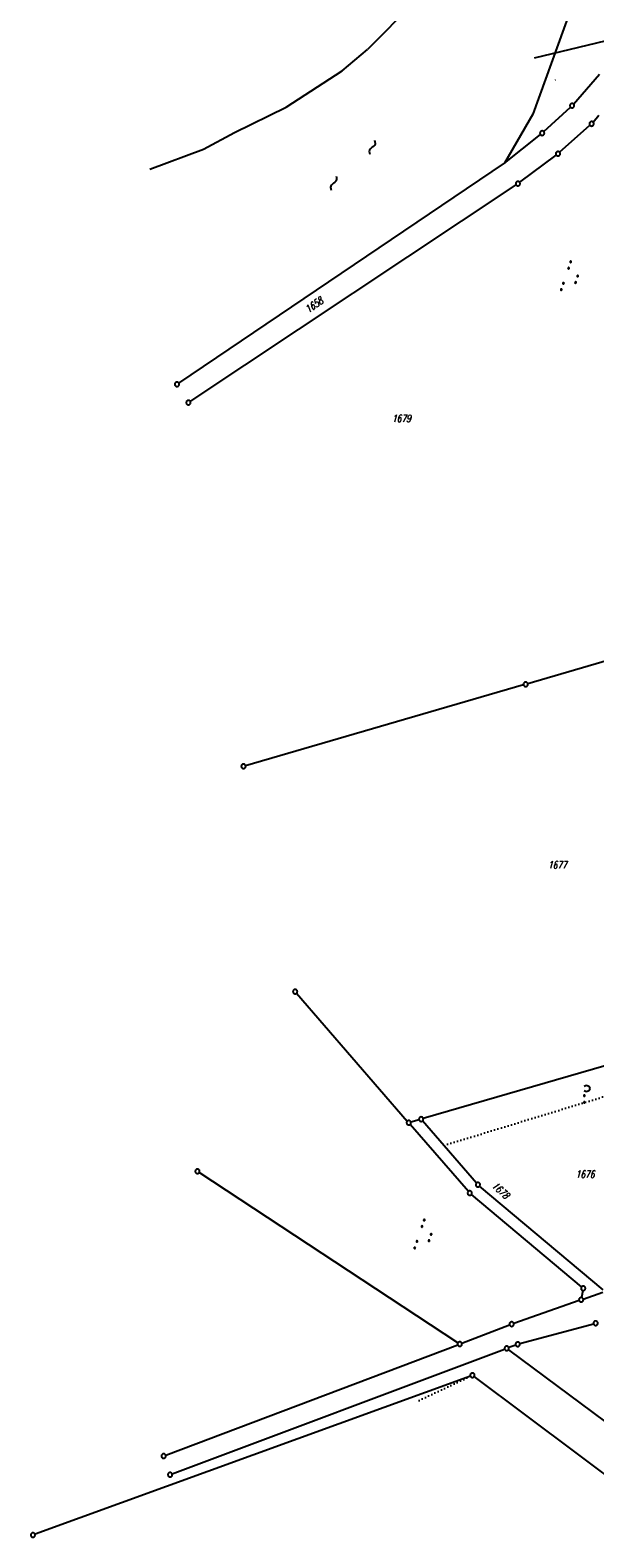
# Model space of a CAD drawing. Extents: x 510526 to 513920, y 467229 to 478797.
# Tile 61 of 256: x 510711 to 510903, y 470617 to 471130. Entities that reach past the tile are written whole.
import ezdxf

# ---------------------------------------------------------------- set-up
doc = ezdxf.new("R2010")
doc.units = 0
doc.header["$LTSCALE"] = 10
doc.header["$MEASUREMENT"] = 0
doc.linetypes.add('LT00', pattern=[0])
doc.linetypes.add('PUNKTX2_STR', pattern=[0.6, 0.1, -0.5])
doc.layers.get('0').update_dxf_attribs({"linetype": 'LT00'})
for name, color, linetype in [('ABWASSERLTG', 24, 'LT00'), ('DFK_FLUR_NR', 250, 'LT00'), ('DFK_GZPKT', 250, 'LT00'), ('DFK_KATASTER', 250, 'LT00'), ('DFK_NUTZUNG', 250, 'LT00'), ('DFK_NUTZUNGSGRENZE', 70, 'PUNKTX2_STR'), ('DFK_TOPO-SYM', 252, 'LT00')]:
    doc.layers.add(name, color=color, linetype=linetype)
doc.styles.get("Standard").update_dxf_attribs({"font": 'romans.shx'})

# ---------------------------------------------------------------- blocks, each defined once
blk = doc.blocks.new('SYMB7231')
at = {"color": 0, "linetype": 'ByBlock'}
for p, q in [((0.109975, -0.002365), (0.105504, -0.031126)), ((0.23, -0.057081), (0.23, -0.082919)), ((0.235, -0.087105), (0.235, -0.052895)), ((0.24, -0.050836), (0.24, -0.089164)), ((0.245, -0.089796), (0.245, -0.050204)), ((0.25, -0.050836), (0.25, -0.089164)), ((0.255, -0.087105), (0.255, -0.052895)), ((0.26, -0.057081), (0.26, -0.082919)), ((0.265, -0.070126), (0.265, -0.069854)), ((0.46, -0.057081), (0.46, -0.082919)), ((0.465, -0.087105), (0.465, -0.052895)), ((0.47, -0.050836), (0.47, -0.089164)), ((0.475, -0.089796), (0.475, -0.050204)), ((0.48, -0.050836), (0.48, -0.089164)), ((0.485, -0.087105), (0.485, -0.052895)), ((0.49, -0.057081), (0.49, -0.082919)), ((0.495, -0.070126), (0.495, -0.069854))]:
    blk.add_line(p, q, dxfattribs=at)
for points in [[(-0.109975, -0.002365), (-0.106745, 0.026562), (-0.096041, 0.053629), (-0.078613, 0.076941), (-0.055681, 0.094866), (-0.028851, 0.106149), (0, 0.11)], [(0, 0.11), (0.028851, 0.106149), (0.055681, 0.094866), (0.078613, 0.076941), (0.096041, 0.053629), (0.106745, 0.026562), (0.109975, -0.002365)], [(-0.075234, -0.080249), (-0.093647, -0.057708), (-0.105504, -0.031126), (-0.109975, -0.002365)], [(0.105504, -0.031126), (0.093647, -0.057708), (0.075234, -0.080249)], [(0.265, -0.07), (0.263019, -0.061322), (0.25747, -0.054363), (0.24945, -0.050501), (0.24055, -0.050501), (0.23253, -0.054363), (0.226981, -0.061322), (0.225, -0.07), (0.226981, -0.078678), (0.23253, -0.085637), (0.24055, -0.089499), (0.24945, -0.089499), (0.25747, -0.085637), (0.263019, -0.078678), (0.265, -0.07)], [(0.495, -0.07), (0.493019, -0.061322), (0.48747, -0.054363), (0.47945, -0.050501), (0.47055, -0.050501), (0.46253, -0.054363), (0.456981, -0.061322), (0.455, -0.07), (0.456981, -0.078678), (0.46253, -0.085637), (0.47055, -0.089499), (0.47945, -0.089499), (0.48747, -0.085637), (0.493019, -0.078678), (0.495, -0.07)]]:
    blk.add_lwpolyline(points, dxfattribs=at)
blk = doc.blocks.new('SYMB7111')
at = {"color": 0, "linetype": 'ByBlock'}
for p, q in [((-0.13, 0.202919), (-0.13, 0.177081)), ((-0.125, 0.172895), (-0.125, 0.207105)), ((-0.12, 0.209164), (-0.12, 0.170836)), ((-0.115, 0.170204), (-0.115, 0.209796)), ((-0.11, 0.209164), (-0.11, 0.170836)), ((-0.105, 0.172895), (-0.105, 0.207105)), ((-0.1, 0.202919), (-0.1, 0.177081)), ((-0.095, 0.189874), (-0.095, 0.190146)), ((0.1, 0.202919), (0.1, 0.177081)), ((0.105, 0.172895), (0.105, 0.207105)), ((0.11, 0.209164), (0.11, 0.170836)), ((0.115, 0.170204), (0.115, 0.209796)), ((0.12, 0.209164), (0.12, 0.170836)), ((0.125, 0.172895), (0.125, 0.207105)), ((0.13, 0.202919), (0.13, 0.177081)), ((0.135, 0.189874), (0.135, 0.190146)), ((-0.515, -0.177081), (-0.515, -0.202919)), ((-0.51, -0.207105), (-0.51, -0.172895)), ((-0.505, -0.170836), (-0.505, -0.209164)), ((-0.5, -0.209796), (-0.5, -0.170204)), ((-0.495, -0.170836), (-0.495, -0.209164)), ((-0.49, -0.207105), (-0.49, -0.172895)), ((-0.485, -0.177081), (-0.485, -0.202919)), ((-0.48, -0.190126), (-0.48, -0.189854)), ((-0.285, -0.177081), (-0.285, -0.202919)), ((-0.28, -0.207105), (-0.28, -0.172895)), ((-0.275, -0.170836), (-0.275, -0.209164)), ((-0.27, -0.209796), (-0.27, -0.170204)), ((-0.265, -0.170836), (-0.265, -0.209164)), ((-0.26, -0.207105), (-0.26, -0.172895)), ((-0.255, -0.177081), (-0.255, -0.202919)), ((-0.25, -0.190126), (-0.25, -0.189854)), ((0.255, -0.177081), (0.255, -0.202919)), ((0.26, -0.207105), (0.26, -0.172895)), ((0.265, -0.170836), (0.265, -0.209164)), ((0.27, -0.209796), (0.27, -0.170204)), ((0.275, -0.170836), (0.275, -0.209164)), ((0.28, -0.207105), (0.28, -0.172895)), ((0.285, -0.177081), (0.285, -0.202919)), ((0.29, -0.190126), (0.29, -0.189854)), ((0.485, -0.177081), (0.485, -0.202919)), ((0.49, -0.207105), (0.49, -0.172895)), ((0.495, -0.170836), (0.495, -0.209164)), ((0.5, -0.209796), (0.5, -0.170204)), ((0.505, -0.170836), (0.505, -0.209164)), ((0.51, -0.207105), (0.51, -0.172895)), ((0.515, -0.177081), (0.515, -0.202919)), ((0.52, -0.190126), (0.52, -0.189854))]:
    blk.add_line(p, q, dxfattribs=at)
for points in [[(-0.095, 0.19), (-0.096981, 0.198678), (-0.10253, 0.205637), (-0.11055, 0.209499), (-0.11945, 0.209499), (-0.12747, 0.205637), (-0.133019, 0.198678), (-0.135, 0.19), (-0.133019, 0.181322), (-0.12747, 0.174363), (-0.11945, 0.170501), (-0.11055, 0.170501), (-0.10253, 0.174363), (-0.096981, 0.181322), (-0.095, 0.19)], [(0.135, 0.19), (0.133019, 0.198678), (0.12747, 0.205637), (0.11945, 0.209499), (0.11055, 0.209499), (0.10253, 0.205637), (0.096981, 0.198678), (0.095, 0.19), (0.096981, 0.181322), (0.10253, 0.174363), (0.11055, 0.170501), (0.11945, 0.170501), (0.12747, 0.174363), (0.133019, 0.181322), (0.135, 0.19)], [(-0.48, -0.19), (-0.481981, -0.181322), (-0.48753, -0.174363), (-0.49555, -0.170501), (-0.50445, -0.170501), (-0.51247, -0.174363), (-0.518019, -0.181322), (-0.52, -0.19), (-0.518019, -0.198678), (-0.51247, -0.205637), (-0.50445, -0.209499), (-0.49555, -0.209499), (-0.48753, -0.205637), (-0.481981, -0.198678), (-0.48, -0.19)], [(-0.25, -0.19), (-0.251981, -0.181322), (-0.25753, -0.174363), (-0.26555, -0.170501), (-0.27445, -0.170501), (-0.28247, -0.174363), (-0.288019, -0.181322), (-0.29, -0.19), (-0.288019, -0.198678), (-0.28247, -0.205637), (-0.27445, -0.209499), (-0.26555, -0.209499), (-0.25753, -0.205637), (-0.251981, -0.198678), (-0.25, -0.19)], [(0.29, -0.19), (0.288019, -0.181322), (0.28247, -0.174363), (0.27445, -0.170501), (0.26555, -0.170501), (0.25753, -0.174363), (0.251981, -0.181322), (0.25, -0.19), (0.251981, -0.198678), (0.25753, -0.205637), (0.26555, -0.209499), (0.27445, -0.209499), (0.28247, -0.205637), (0.288019, -0.198678), (0.29, -0.19)], [(0.52, -0.19), (0.518019, -0.181322), (0.51247, -0.174363), (0.50445, -0.170501), (0.49555, -0.170501), (0.48753, -0.174363), (0.481981, -0.181322), (0.48, -0.19), (0.481981, -0.198678), (0.48753, -0.205637), (0.49555, -0.209499), (0.50445, -0.209499), (0.51247, -0.205637), (0.518019, -0.198678), (0.52, -0.19)]]:
    blk.add_lwpolyline(points, dxfattribs=at)
blk = doc.blocks.new('SYMB7251')
at = {"color": 0, "linetype": 'ByBlock'}
for points in [[(-0.25, 0), (-0.208333, 0.028889), (-0.166667, 0.051111), (-0.125, 0.06), (-0.083333, 0.051111), (-0.041667, 0.028889), (0, 0)], [(0, 0), (0.041667, -0.028889), (0.083333, -0.051111), (0.125, -0.06), (0.166667, -0.051111), (0.208333, -0.028889), (0.25, 0)]]:
    blk.add_lwpolyline(points, dxfattribs=at)
blk = doc.blocks.new('SYMB7301')
at = {"color": 0, "linetype": 'ByBlock'}
for p, q in [((-0.128693, 0), (0, 0.128693)), ((0, -0.128693), (-0.128693, 0)), ((0, 0.128693), (0.128693, 0)), ((0.128693, 0), (0, -0.128693)), ((0.000059, -0.009738), (0.000059, 0.009897)), ((-0.00901, -0.004339), (-0.002225, -0.009749))]:
    blk.add_line(p, q, dxfattribs=at)
for points in [[(-0.002225, 0.009749), (-0.00901, 0.004339), (-0.00901, -0.004339)], [(0.01, 0), (0.006235, 0.007818), (-0.002225, 0.009749)], [(-0.002225, -0.009749), (0.006235, -0.007818), (0.01, 0)]]:
    blk.add_lwpolyline(points, dxfattribs=at)
blk = doc.blocks.new('SYMB7010')
at = {"color": 0, "linetype": 'ByBlock'}
for points in [[(-0.031408, 0.499213), (-0.093728, 0.49134), (-0.15457, 0.475719), (-0.212975, 0.452595), (-0.268021, 0.422333), (-0.31884, 0.385411), (-0.36463, 0.342411), (-0.40467, 0.29401), (-0.438329, 0.240973), (-0.465074, 0.184136), (-0.484486, 0.124395), (-0.496256, 0.062692), (-0.5002, 0)], [(-0.5002, 0), (-0.496256, -0.062692), (-0.484486, -0.124395), (-0.465075, -0.184136), (-0.438329, -0.240973), (-0.404671, -0.29401), (-0.36463, -0.342411), (-0.31884, -0.385411), (-0.268021, -0.422333), (-0.212975, -0.452595), (-0.154571, -0.475719), (-0.093728, -0.49134), (-0.031408, -0.499213), (0.031408, -0.499213)], [(0.5002, 0), (0.496256, 0.062692), (0.484485, 0.124395), (0.465074, 0.184136), (0.438329, 0.240973), (0.40467, 0.29401), (0.36463, 0.342411), (0.31884, 0.385411), (0.268021, 0.422333), (0.212975, 0.452595), (0.15457, 0.475719), (0.093728, 0.49134), (0.031408, 0.499213), (-0.031408, 0.499213)], [(0.031408, -0.499213), (0.093728, -0.491341), (0.15457, -0.475719), (0.212975, -0.452595), (0.268021, -0.422333), (0.31884, -0.385411), (0.36463, -0.342411), (0.404671, -0.294011), (0.438329, -0.240974), (0.465075, -0.184136), (0.484486, -0.124395), (0.496256, -0.062692), (0.500201, 0)]]:
    blk.add_lwpolyline(points, dxfattribs=at)

msp = doc.modelspace()

# ---------------------------------------------------------------- linework, layer by layer
at = {"layer": 'ABWASSERLTG', "linetype": 'Continuous', "flags": 128}
msp.add_lwpolyline([(510882.14, 471120.22), (510918.42, 471128.98), (510978.09, 471145.36), (511041.98, 471162.9), (511096.95, 471177.99), (511154.21, 471193.71), (511214.84, 471210.36), (511245.64, 471218.81)], dxfattribs=at)
at = {"layer": 'DFK_KATASTER'}
for p, q in [((510841.26, 471139), (510825.3, 471123.04)), ((510894.53, 471136.75), (510881.64, 471100.99)), ((510816.68, 471115.75), (510825.3, 471123.04)), ((510797.65, 471103.38), (510816.68, 471115.75)), ((510895.43, 471104.5), (510904.26, 471114.65)), ((510780.06, 471094.78), (510797.65, 471103.38)), ((510885.31, 471095.09), (510894.39, 471103.42)), ((510881.64, 471100.99), (510871.97, 471084.32)), ((510890.71, 471088.06), (510901.03, 471097.26)), ((510902.07, 471098.33), (510904.06, 471100.68)), ((510769.54, 471089.09), (510780.06, 471094.78)), ((510871.97, 471084.32), (510884.18, 471094.11)), ((510751.22, 471082.33), (510769.54, 471089.09)), ((510877.12, 471077.85), (510889.55, 471087.11)), ((510761.12, 471009.53), (510871.97, 471084.32)), ((510765, 471003.3), (510875.9, 471076.98)), ((510974.46, 470934.68), (510879.86, 470907.2)), ((510878.42, 470906.78), (510783.85, 470879.31)), ((510801.2, 470801.84), (510838.88, 470758.36)), ((510955.3, 470791.45), (510844.3, 470759.22)), ((510842.86, 470758.8), (510840.09, 470758)), ((510862.42, 470737.27), (510844.07, 470758.44)), ((510859.64, 470734.42), (510839.86, 470757.22)), ((510856.1, 470682.89), (510768.09, 470740.85)), ((510898.18, 470701.92), (510860.7, 470733.37)), ((510905.55, 470700.87), (510863.48, 470736.22)), ((510897.33, 470697.3), (510875.1, 470689.5)), ((510898.62, 470700.7), (510898.17, 470698.29)), ((510898.75, 470697.8), (510905.41, 470700.14)), ((510857.43, 470682.75), (510873.69, 470688.98)), ((510877.17, 470682.61), (510902.24, 470689.37)), ((510756.65, 470644.62), (510856.03, 470682.21)), ((510758.85, 470638.26), (510872, 470680.74)), ((510875.75, 470682.15), (510873.4, 470681.26)), ((510873.3, 470680.55), (510938.97, 470631.53)), ((510860.32, 470671.6), (510712.19, 470617.73)), ((510919.96, 470627.67), (510861.62, 470671.41))]:
    msp.add_line(p, q, dxfattribs=at)
at = {"layer": 'DFK_NUTZUNGSGRENZE', "ltscale": 0.2}
for p, q in [((510950.07, 470780.21), (510851.29, 470750.09)), ((510842.87, 470663.29), (510860.34, 470671.54))]:
    msp.add_line(p, q, dxfattribs=at)

# ---------------------------------------------------------------- block references
at = {"layer": 'DFK_GZPKT', "xscale": 1.499999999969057, "yscale": 1.5, "zscale": 1.5, "rotation": 251.2881100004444}
for p in [(510894.94, 471103.93), (510901.59, 471097.76), (510884.76, 471094.58), (510890.15, 471087.56), (510876.52, 471077.4), (510760.5, 471009.11), (510764.38, 471002.88), (510879.14, 470906.99), (510783.13, 470879.1), (510800.71, 470802.41), (510839.37, 470757.79), (510843.58, 470759.01), (510767.46, 470741.26), (510862.91, 470736.7), (510860.13, 470733.85), (510898.75, 470701.44), (510898.04, 470697.55), (510874.39, 470689.25), (510902.96, 470689.57), (510856.73, 470682.48), (510872.7, 470681), (510876.45, 470682.41), (510861.02, 470671.86), (510755.95, 470644.35), (510758.15, 470638), (510711.48, 470617.47)]:
    msp.add_blockref('SYMB7010', p, dxfattribs=at)
at = {"layer": 'DFK_NUTZUNG', "xscale": 10, "yscale": 10, "zscale": 10}
for name, p, rotation in [('SYMB7251', (510826.93, 471089.79), 251.28826), ('SYMB7251', (510813.81, 471077.56), 251.28826), ('SYMB7111', (510894.68, 471045.45), 251.28826), ('SYMB7231', (510899.83, 470769.45), 269.72321), ('SYMB7111', (510844.81, 470719.33), 251.28826)]:
    msp.add_blockref(name, p, dxfattribs=dict(at, rotation=rotation))
at = {"layer": 'DFK_TOPO-SYM', "xscale": 0.1, "yscale": 0.1, "zscale": 0.1, "rotation": 359.99968}
msp.add_blockref('SYMB7301', (510889.23, 471112.58), dxfattribs=at)

# ---------------------------------------------------------------- texts
at = {"layer": 'DFK_FLUR_NR', "oblique": 13.754, "width": 0.75}
for s, rotation, p in [('1658', 34.0617, (510805.16, 471033.27)), ('1679', -0.0003, (510833.65, 470996.27)), ('1677', -0.0003, (510886.74, 470844.3)), ('1678', -42.8802, (510867.44, 470736.04)), ('1676', -0.0003, (510896.17, 470739.02))]:
    msp.add_text(s, height=2.5, rotation=rotation, dxfattribs=at).set_placement(p)

doc.saveas('drawing.dxf')
